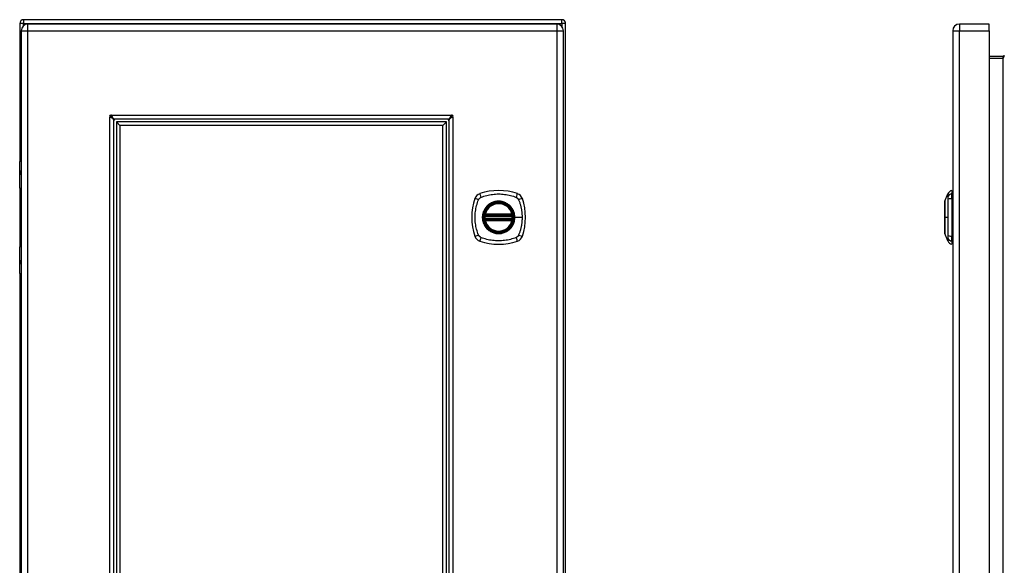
# Model space of a CAD drawing. Header units: inches. Extents: x 12.5 to 98.5, y 6.2 to 70.
# Tile 4 of 5: x 52 to 73.6, y 38.5 to 50.5. Entities that reach past the tile are written whole.
import ezdxf

# ---------------------------------------------------------------- set-up
doc = ezdxf.new("R2010")
doc.units = ezdxf.units.IN
doc.header["$MEASUREMENT"] = 0
doc.layers.add('Visible Edges(ANSI)', color=7, linetype='Continuous', lineweight=25)
doc.layers.add('Visible Tangent Edges(ANSI)', color=7, linetype='Continuous', lineweight=25)

msp = doc.modelspace()

# ---------------------------------------------------------------- linework, layer by layer
at = {"layer": 'Visible Edges(ANSI)'}
for p, q in [((63.904, 50.505), (52.072, 50.505)), ((51.988, 50.421), (51.988, 47.397)), ((52.02, 50.261), (52.02, 26.75)), ((63.792, 50.407), (52.166, 50.407)), ((63.938, 26.75), (63.938, 50.261)), ((63.988, 26.589), (63.988, 50.421)), ((72.497, 50.261), (72.497, 26.75)), ((73.297, 50.407), (72.643, 50.407)), ((73.297, 50.261), (73.297, 50.407)), ((73.297, 50.261), (73.297, 26.75)), ((73.601, 49.692), (73.297, 49.692)), ((54.051, 48.305), (54.051, 28.705)), ((61.413, 48.318), (54.064, 48.318)), ((61.426, 28.705), (61.426, 48.305)), ((54.11, 48.258), (54.189, 48.18)), ((54.11, 48.258), (54.11, 28.752)), ((61.367, 48.258), (54.11, 48.258)), ((54.189, 48.18), (54.189, 28.83)), ((61.288, 48.18), (54.189, 48.18)), ((61.367, 48.258), (61.288, 48.18)), ((61.288, 28.83), (61.288, 48.18)), ((61.367, 28.752), (61.367, 48.258)), ((52.005, 47.407), (52.02, 47.407)), ((51.985, 46.802), (51.985, 47.387)), ((52.02, 47.162), (52.017, 47.162)), ((52.017, 47.119), (52.02, 47.119)), ((51.988, 46.793), (51.988, 45.52)), ((52.02, 46.786), (52.001, 46.786)), ((72.327, 46.513), (72.389, 46.673)), ((72.481, 46.747), (72.481, 46.679)), ((72.481, 46.568), (72.481, 46.679)), ((72.481, 46.568), (72.481, 45.745)), ((62.217, 46.196), (62.811, 46.196)), ((62.811, 46.117), (62.217, 46.117)), ((62.221, 46.216), (62.807, 46.216)), ((62.807, 46.097), (62.221, 46.097)), ((72.389, 45.64), (72.327, 45.8)), ((72.481, 45.634), (72.481, 45.745)), ((51.985, 44.926), (51.985, 45.511)), ((52.001, 45.527), (52.02, 45.527)), ((72.481, 45.634), (72.481, 45.566)), ((52.02, 45.194), (52.017, 45.194)), ((52.017, 45.151), (52.02, 45.151)), ((51.988, 44.916), (51.988, 32.094)), ((52.02, 44.907), (52.005, 44.907))]:
    msp.add_line(p, q, dxfattribs=at)
at = {"layer": 'Visible Edges(ANSI)', "flags": 128}
for points in [[(53.973, 48.363), (53.973, 48.363), (53.973, 48.363), (53.973, 48.363), (53.973, 48.363), (53.972, 48.364), (53.972, 48.364), (53.972, 48.364), (53.971, 48.364), (53.971, 48.364), (53.971, 48.364), (53.97, 48.365), (53.97, 48.365), (53.97, 48.365), (53.969, 48.365), (53.969, 48.366), (53.969, 48.366), (53.968, 48.366), (53.968, 48.366), (53.968, 48.366), (53.968, 48.366), (53.967, 48.367), (53.967, 48.367), (53.967, 48.367), (53.967, 48.367)], [(54.051, 48.305), (54.051, 48.307), (54.05, 48.31), (54.049, 48.312), (54.048, 48.314), (54.047, 48.317), (54.045, 48.319), (54.043, 48.322), (54.041, 48.324), (54.038, 48.327), (54.035, 48.329), (54.032, 48.331), (54.029, 48.334), (54.025, 48.336), (54.021, 48.339), (54.017, 48.341), (54.013, 48.344), (54.008, 48.346), (54.004, 48.348), (53.999, 48.351), (53.994, 48.353), (53.989, 48.356), (53.984, 48.358), (53.979, 48.361), (53.973, 48.363)], [(54.002, 48.402), (54.002, 48.401), (54.002, 48.401), (54.002, 48.401), (54.002, 48.401), (54.002, 48.401), (54.002, 48.4), (54.003, 48.4), (54.003, 48.4), (54.003, 48.4), (54.003, 48.399), (54.003, 48.399), (54.004, 48.398), (54.004, 48.398), (54.004, 48.398), (54.004, 48.397), (54.004, 48.397), (54.004, 48.397), (54.005, 48.396), (54.005, 48.396), (54.005, 48.396), (54.005, 48.396), (54.005, 48.395), (54.005, 48.395), (54.005, 48.395)], [(54.005, 48.395), (54.008, 48.39), (54.01, 48.385), (54.013, 48.38), (54.015, 48.375), (54.017, 48.37), (54.02, 48.365), (54.022, 48.36), (54.025, 48.356), (54.027, 48.352), (54.03, 48.347), (54.032, 48.344), (54.035, 48.34), (54.037, 48.336), (54.039, 48.333), (54.042, 48.33), (54.044, 48.328), (54.047, 48.325), (54.049, 48.323), (54.052, 48.322), (54.054, 48.32), (54.056, 48.319), (54.059, 48.318), (54.061, 48.318), (54.064, 48.318)], [(61.413, 48.318), (61.415, 48.318), (61.418, 48.318), (61.42, 48.319), (61.423, 48.32), (61.425, 48.322), (61.428, 48.323), (61.43, 48.325), (61.432, 48.328), (61.435, 48.33), (61.437, 48.333), (61.44, 48.336), (61.442, 48.34), (61.445, 48.343), (61.447, 48.347), (61.45, 48.351), (61.452, 48.356), (61.454, 48.36), (61.457, 48.365), (61.459, 48.37), (61.462, 48.375), (61.464, 48.38), (61.467, 48.385), (61.469, 48.39), (61.471, 48.395)], [(61.503, 48.363), (61.498, 48.361), (61.493, 48.358), (61.488, 48.356), (61.483, 48.353), (61.478, 48.351), (61.473, 48.349), (61.469, 48.346), (61.464, 48.344), (61.46, 48.341), (61.456, 48.339), (61.452, 48.336), (61.448, 48.334), (61.445, 48.331), (61.442, 48.329), (61.439, 48.327), (61.436, 48.324), (61.434, 48.322), (61.432, 48.319), (61.43, 48.317), (61.428, 48.314), (61.427, 48.312), (61.427, 48.31), (61.426, 48.307), (61.426, 48.305)], [(61.471, 48.395), (61.472, 48.395), (61.472, 48.395), (61.472, 48.396), (61.472, 48.396), (61.472, 48.396), (61.472, 48.396), (61.472, 48.397), (61.472, 48.397), (61.473, 48.397), (61.473, 48.398), (61.473, 48.398), (61.473, 48.398), (61.473, 48.399), (61.474, 48.399), (61.474, 48.4), (61.474, 48.4), (61.474, 48.4), (61.474, 48.4), (61.475, 48.401), (61.475, 48.401), (61.475, 48.401), (61.475, 48.401), (61.475, 48.401), (61.475, 48.402)], [(61.51, 48.367), (61.51, 48.367), (61.51, 48.367), (61.509, 48.367), (61.509, 48.366), (61.509, 48.366), (61.509, 48.366), (61.508, 48.366), (61.508, 48.366), (61.508, 48.366), (61.508, 48.365), (61.507, 48.365), (61.507, 48.365), (61.506, 48.365), (61.506, 48.364), (61.506, 48.364), (61.505, 48.364), (61.505, 48.364), (61.505, 48.364), (61.504, 48.364), (61.504, 48.363), (61.504, 48.363), (61.504, 48.363), (61.503, 48.363), (61.503, 48.363)], [(72.327, 46.512), (72.327, 46.511), (72.327, 46.51), (72.327, 46.508), (72.326, 46.505), (72.326, 46.501), (72.326, 46.496), (72.326, 46.491), (72.326, 46.485), (72.326, 46.478), (72.326, 46.47), (72.326, 46.461), (72.326, 46.452), (72.326, 46.442), (72.326, 46.431), (72.326, 46.42), (72.326, 46.408), (72.326, 46.395), (72.326, 46.382), (72.326, 46.368), (72.326, 46.354), (72.326, 46.339), (72.326, 46.324), (72.326, 46.309), (72.326, 46.293), (72.326, 46.276), (72.326, 46.26), (72.326, 46.243), (72.326, 46.226), (72.327, 46.209), (72.327, 46.192), (72.327, 46.174), (72.327, 46.157), (72.327, 46.139), (72.327, 46.122), (72.327, 46.105), (72.326, 46.087), (72.326, 46.07), (72.326, 46.054), (72.326, 46.037), (72.326, 46.021), (72.326, 46.005), (72.326, 45.989), (72.326, 45.974), (72.326, 45.959), (72.326, 45.945), (72.326, 45.931), (72.326, 45.918), (72.326, 45.905), (72.326, 45.893), (72.326, 45.882), (72.326, 45.871), (72.326, 45.861), (72.326, 45.852), (72.326, 45.843), (72.326, 45.836), (72.326, 45.828), (72.326, 45.822), (72.326, 45.817), (72.326, 45.812), (72.326, 45.808), (72.327, 45.805), (72.327, 45.803), (72.327, 45.802), (72.327, 45.801)], [(62.205, 46.21), (62.205, 46.21), (62.205, 46.21), (62.205, 46.209), (62.205, 46.209), (62.205, 46.208), (62.205, 46.208), (62.205, 46.207), (62.205, 46.206), (62.205, 46.206), (62.205, 46.205), (62.204, 46.204), (62.204, 46.203), (62.204, 46.201), (62.204, 46.2), (62.204, 46.199), (62.204, 46.197), (62.203, 46.196), (62.203, 46.195), (62.203, 46.193), (62.203, 46.192), (62.203, 46.19), (62.203, 46.188), (62.202, 46.187), (62.202, 46.185)], [(62.202, 46.128), (62.202, 46.126), (62.203, 46.125), (62.203, 46.123), (62.203, 46.122), (62.203, 46.12), (62.203, 46.119), (62.203, 46.117), (62.204, 46.116), (62.204, 46.114), (62.204, 46.113), (62.204, 46.112), (62.204, 46.111), (62.204, 46.109), (62.205, 46.108), (62.205, 46.108), (62.205, 46.107), (62.205, 46.106), (62.205, 46.105), (62.205, 46.105), (62.205, 46.104), (62.205, 46.104), (62.205, 46.104), (62.205, 46.103), (62.205, 46.103)], [(62.826, 46.185), (62.825, 46.187), (62.825, 46.188), (62.825, 46.19), (62.825, 46.192), (62.825, 46.193), (62.825, 46.195), (62.824, 46.196), (62.824, 46.197), (62.824, 46.199), (62.824, 46.2), (62.824, 46.201), (62.823, 46.203), (62.823, 46.204), (62.823, 46.205), (62.823, 46.206), (62.823, 46.206), (62.823, 46.207), (62.823, 46.208), (62.823, 46.208), (62.822, 46.209), (62.822, 46.209), (62.822, 46.21), (62.822, 46.21), (62.822, 46.21)], [(62.822, 46.103), (62.822, 46.103), (62.822, 46.104), (62.822, 46.104), (62.822, 46.104), (62.823, 46.105), (62.823, 46.105), (62.823, 46.106), (62.823, 46.107), (62.823, 46.108), (62.823, 46.108), (62.823, 46.109), (62.823, 46.111), (62.824, 46.112), (62.824, 46.113), (62.824, 46.114), (62.824, 46.116), (62.824, 46.117), (62.825, 46.119), (62.825, 46.12), (62.825, 46.122), (62.825, 46.123), (62.825, 46.125), (62.825, 46.126), (62.826, 46.128)]]:
    msp.add_lwpolyline(points, dxfattribs=at)
at = {"layer": 'Visible Edges(ANSI)'}
for radius in [0.32, 0.315]:
    msp.add_circle((62.514, 46.157), radius, dxfattribs=at)
for centre, radius, start, end in [((52.072, 50.421), 0.084, 90, 180), ((63.904, 50.421), 0.084, 0, 90), ((52.166, 50.261), 0.146, 90, 180), ((63.792, 50.261), 0.146, 0, 90), ((72.643, 50.261), 0.146, 90, 180), ((73.601, 49.723), 0.031, 270, 0), ((53.988, 48.381), 0.025, 56.132, 213.868), ((54.029, 48.34), 0.031, 111.3217, 159.928), ((54.101, 48.268), 0.105, 131.9188, 138.0812), ((54.101, 48.268), 0.05, 90, 180), ((61.376, 48.268), 0.05, 0, 90), ((61.376, 48.268), 0.105, 41.9188, 48.0812), ((61.447, 48.34), 0.031, 20.072, 68.6783), ((61.489, 48.381), 0.025, 326.132, 123.868), ((52.005, 47.387), 0.0197, 90, 180), ((52.001, 46.802), 0.0157, 180, 270), ((63.203, 46.157), 1.28, 161.2278, 198.7722), ((62.159, 46.511), 0.177, 108.7722, 161.2278), ((62.514, 45.468), 1.28, 71.2278, 108.7722), ((62.869, 46.511), 0.177, 18.7722, 71.2278), ((61.825, 46.157), 1.28, 341.2278, 18.7722), ((72.499, 46.63), 0.118, 98.6009, 158.7495), ((72.474, 46.688), 0.0394, 53.1301, 78.463), ((62.514, 46.157), 0.313, 13.6344, 166.3656), ((72.331, 46.512), 0.00492, 158.7495, 179.7912), ((62.514, 46.157), 0.313, 174.7499, 185.2501), ((62.514, 46.157), 0.313, 166.3656, 170.216), ((62.217, 46.208), 0.0118, 170.216, 270), ((62.217, 46.105), 0.0118, 90, 189.784), ((62.221, 46.228), 0.0118, 166.3656, 270), ((62.807, 46.228), 0.0118, 270, 13.6344), ((62.811, 46.208), 0.0118, 270, 9.784), ((62.811, 46.105), 0.0118, 350.216, 90), ((62.514, 46.157), 0.313, 9.784, 13.6344), ((62.514, 46.157), 0.313, 354.7499, 5.2501), ((62.514, 46.157), 0.313, 189.784, 193.6344), ((62.221, 46.086), 0.0118, 90, 193.6344), ((62.514, 46.157), 0.313, 193.6344, 346.3656), ((62.807, 46.086), 0.0118, 346.3656, 90), ((62.514, 46.157), 0.313, 346.3656, 350.216), ((62.159, 45.802), 0.177, 198.7722, 251.2278), ((62.869, 45.802), 0.177, 288.7722, 341.2278), ((72.331, 45.801), 0.00492, 180.2088, 201.2505), ((52.001, 45.511), 0.0157, 90, 180), ((62.514, 46.846), 1.28, 251.2278, 288.7722), ((72.499, 45.683), 0.118, 201.2505, 261.3991), ((72.474, 45.625), 0.0394, 281.537, 306.8699), ((52.005, 44.926), 0.0197, 180, 270)]:
    msp.add_arc(centre, radius, start, end, dxfattribs=at)
at = {"layer": 'Visible Tangent Edges(ANSI)'}
for p, q in [((52.072, 50.505), (52.072, 50.421)), ((63.904, 50.421), (63.904, 50.505)), ((52.072, 50.421), (51.988, 50.421)), ((52.02, 50.261), (52.166, 50.261)), ((52.072, 50.421), (63.904, 50.421)), ((52.072, 50.373), (52.072, 50.421)), ((52.166, 50.261), (52.166, 50.407)), ((52.166, 50.261), (63.792, 50.261)), ((52.166, 26.75), (52.166, 50.261)), ((63.792, 50.407), (63.792, 50.261)), ((63.792, 50.261), (63.792, 26.75)), ((63.792, 50.261), (63.938, 50.261)), ((63.904, 50.421), (63.904, 50.354)), ((63.988, 50.421), (63.904, 50.421)), ((72.497, 50.261), (72.643, 50.261)), ((72.643, 50.407), (72.643, 50.261)), ((72.643, 26.75), (72.643, 50.261)), ((72.643, 50.261), (73.297, 50.261)), ((73.297, 49.661), (73.601, 49.661)), ((73.601, 49.692), (73.601, 49.661)), ((73.601, 49.661), (73.601, 27.349)), ((53.967, 28.643), (53.967, 48.367)), ((54.002, 48.402), (61.475, 48.402)), ((61.51, 48.367), (61.51, 28.643)), ((52.02, 47.387), (51.985, 47.387)), ((52.008, 47.172), (52.02, 47.172)), ((52.02, 47.109), (52.008, 47.109)), ((51.985, 46.802), (52.02, 46.802)), ((62.202, 46.185), (62.214, 46.184)), ((62.202, 46.128), (62.214, 46.129)), ((62.211, 46.209), (62.205, 46.21)), ((62.21, 46.23), (62.221, 46.228)), ((62.214, 46.184), (62.814, 46.184)), ((62.814, 46.129), (62.214, 46.129)), ((62.217, 46.196), (62.217, 46.206)), ((62.217, 46.107), (62.217, 46.117)), ((62.221, 46.216), (62.221, 46.228)), ((62.807, 46.228), (62.221, 46.228)), ((62.221, 46.206), (62.221, 46.216)), ((62.221, 46.206), (62.807, 46.206)), ((62.221, 46.097), (62.221, 46.107)), ((62.807, 46.107), (62.221, 46.107)), ((62.807, 46.228), (62.818, 46.23)), ((62.807, 46.228), (62.807, 46.216)), ((62.807, 46.216), (62.807, 46.206)), ((62.807, 46.107), (62.807, 46.097)), ((62.811, 46.206), (62.811, 46.196)), ((62.811, 46.117), (62.811, 46.107)), ((62.814, 46.184), (62.826, 46.185)), ((62.814, 46.129), (62.826, 46.128)), ((62.822, 46.21), (62.816, 46.209)), ((62.866, 46.157), (62.871, 46.157)), ((63.03, 46.157), (62.871, 46.157)), ((72.327, 46.157), (72.327, 46.157)), ((72.389, 46.157), (72.327, 46.157)), ((62.205, 46.103), (62.211, 46.104)), ((62.221, 46.086), (62.21, 46.083)), ((62.221, 46.086), (62.221, 46.097)), ((62.221, 46.086), (62.807, 46.086)), ((62.807, 46.097), (62.807, 46.086)), ((62.818, 46.083), (62.807, 46.086)), ((62.816, 46.104), (62.822, 46.103)), ((52.02, 45.511), (51.985, 45.511)), ((52.008, 45.204), (52.02, 45.204)), ((52.02, 45.141), (52.008, 45.141)), ((51.985, 44.926), (52.02, 44.926))]:
    msp.add_line(p, q, dxfattribs=at)
at = {"layer": 'Visible Tangent Edges(ANSI)', "flags": 128}
for points in [[(52.008, 47.172), (52.006, 47.172), (52.004, 47.171), (52.002, 47.17), (52, 47.168), (51.999, 47.166), (51.998, 47.164), (51.996, 47.161), (51.996, 47.157), (51.995, 47.153), (51.994, 47.149), (51.994, 47.145), (51.994, 47.141), (51.994, 47.136), (51.994, 47.132), (51.995, 47.128), (51.996, 47.124), (51.996, 47.121), (51.998, 47.118), (51.999, 47.115), (52, 47.113), (52.002, 47.111), (52.004, 47.11), (52.006, 47.11), (52.008, 47.109)], [(52.017, 47.119), (52.015, 47.119), (52.013, 47.12), (52.011, 47.121), (52.009, 47.122), (52.008, 47.123), (52.007, 47.125), (52.006, 47.127), (52.005, 47.13), (52.004, 47.132), (52.004, 47.135), (52.003, 47.138), (52.003, 47.141), (52.003, 47.144), (52.004, 47.147), (52.004, 47.149), (52.005, 47.152), (52.006, 47.154), (52.007, 47.156), (52.008, 47.158), (52.009, 47.16), (52.011, 47.161), (52.013, 47.162), (52.015, 47.162), (52.017, 47.162)], [(62.074, 45.768), (62.06, 45.802), (62.05, 45.833), (62.04, 45.864), (62.031, 45.896), (62.024, 45.927), (62.017, 45.96), (62.011, 45.992), (62.006, 46.025), (62.002, 46.057), (61.999, 46.09), (61.998, 46.123), (61.997, 46.156), (61.998, 46.189), (61.999, 46.222), (62.002, 46.255), (62.006, 46.288), (62.011, 46.321), (62.017, 46.353), (62.023, 46.385), (62.031, 46.417), (62.04, 46.449), (62.05, 46.481), (62.06, 46.512), (62.074, 46.545)], [(62.074, 46.545), (62.075, 46.548), (62.077, 46.551), (62.078, 46.553), (62.08, 46.556), (62.082, 46.559), (62.083, 46.561), (62.085, 46.564), (62.087, 46.566), (62.089, 46.568), (62.091, 46.571), (62.093, 46.573), (62.095, 46.575), (62.097, 46.577), (62.1, 46.58), (62.102, 46.582), (62.104, 46.583), (62.107, 46.585), (62.109, 46.587), (62.112, 46.589), (62.114, 46.591), (62.117, 46.592), (62.12, 46.594), (62.123, 46.595), (62.125, 46.596)], [(62.125, 46.596), (62.159, 46.61), (62.19, 46.621), (62.221, 46.63), (62.253, 46.639), (62.285, 46.647), (62.317, 46.654), (62.349, 46.66), (62.382, 46.664), (62.415, 46.668), (62.448, 46.671), (62.481, 46.673), (62.514, 46.673), (62.547, 46.673), (62.58, 46.671), (62.613, 46.668), (62.645, 46.664), (62.678, 46.66), (62.71, 46.654), (62.743, 46.647), (62.775, 46.639), (62.806, 46.63), (62.838, 46.621), (62.869, 46.61), (62.902, 46.596)], [(62.902, 46.596), (62.904, 46.596), (62.905, 46.595), (62.907, 46.594), (62.908, 46.594), (62.909, 46.593), (62.911, 46.592), (62.912, 46.591), (62.913, 46.591), (62.915, 46.59), (62.916, 46.589), (62.917, 46.588), (62.918, 46.587), (62.92, 46.586), (62.921, 46.585), (62.922, 46.584), (62.923, 46.583), (62.925, 46.583), (62.926, 46.582), (62.927, 46.581), (62.928, 46.58), (62.929, 46.578), (62.93, 46.577), (62.932, 46.576), (62.933, 46.575)], [(62.933, 46.575), (62.934, 46.574), (62.935, 46.573), (62.936, 46.572), (62.937, 46.571), (62.938, 46.57), (62.939, 46.568), (62.94, 46.567), (62.941, 46.566), (62.942, 46.565), (62.943, 46.564), (62.944, 46.562), (62.944, 46.561), (62.945, 46.56), (62.946, 46.559), (62.947, 46.557), (62.948, 46.556), (62.949, 46.555), (62.949, 46.553), (62.95, 46.552), (62.951, 46.551), (62.952, 46.549), (62.952, 46.548), (62.953, 46.547), (62.954, 46.545)], [(62.954, 46.545), (62.962, 46.527), (62.968, 46.512), (62.973, 46.496), (62.978, 46.481), (62.983, 46.465), (62.988, 46.449), (62.992, 46.433), (62.996, 46.417), (63.001, 46.401), (63.004, 46.385), (63.008, 46.369), (63.011, 46.353), (63.014, 46.337), (63.017, 46.321), (63.02, 46.304), (63.022, 46.288), (63.024, 46.272), (63.026, 46.255), (63.027, 46.239), (63.028, 46.223), (63.029, 46.206), (63.03, 46.19), (63.03, 46.173), (63.03, 46.157)], [(72.389, 46.673), (72.389, 46.673), (72.389, 46.673), (72.389, 46.672), (72.389, 46.671), (72.389, 46.67), (72.389, 46.668), (72.389, 46.666), (72.389, 46.664), (72.389, 46.662), (72.389, 46.66), (72.388, 46.657), (72.388, 46.654), (72.388, 46.65), (72.388, 46.647), (72.388, 46.643), (72.388, 46.639), (72.388, 46.635), (72.388, 46.63), (72.388, 46.626), (72.388, 46.621), (72.388, 46.616), (72.388, 46.61), (72.388, 46.605), (72.387, 46.596)], [(72.387, 46.596), (72.387, 46.596), (72.387, 46.595), (72.388, 46.594), (72.388, 46.594), (72.388, 46.593), (72.388, 46.592), (72.388, 46.591), (72.388, 46.591), (72.388, 46.59), (72.388, 46.589), (72.388, 46.588), (72.388, 46.587), (72.388, 46.586), (72.388, 46.585), (72.388, 46.584), (72.388, 46.583), (72.388, 46.583), (72.388, 46.582), (72.388, 46.581), (72.388, 46.58), (72.388, 46.578), (72.388, 46.577), (72.388, 46.576), (72.388, 46.575)], [(72.388, 46.575), (72.388, 46.574), (72.388, 46.573), (72.388, 46.572), (72.388, 46.571), (72.388, 46.57), (72.388, 46.568), (72.388, 46.567), (72.388, 46.566), (72.388, 46.565), (72.388, 46.564), (72.388, 46.562), (72.388, 46.561), (72.388, 46.56), (72.388, 46.559), (72.388, 46.557), (72.388, 46.556), (72.388, 46.555), (72.388, 46.553), (72.388, 46.552), (72.388, 46.551), (72.388, 46.549), (72.387, 46.548), (72.387, 46.547), (72.387, 46.545)], [(72.387, 46.545), (72.388, 46.527), (72.388, 46.512), (72.388, 46.496), (72.388, 46.481), (72.388, 46.465), (72.388, 46.449), (72.388, 46.433), (72.388, 46.417), (72.388, 46.401), (72.388, 46.385), (72.388, 46.369), (72.388, 46.353), (72.388, 46.337), (72.389, 46.321), (72.389, 46.304), (72.389, 46.288), (72.389, 46.272), (72.389, 46.255), (72.389, 46.239), (72.389, 46.223), (72.389, 46.206), (72.389, 46.19), (72.389, 46.173), (72.389, 46.157)], [(62.239, 46.384), (62.227, 46.368), (62.215, 46.351), (62.204, 46.334), (62.194, 46.315), (62.186, 46.297), (62.178, 46.277), (62.172, 46.258), (62.166, 46.238), (62.162, 46.218), (62.159, 46.198), (62.158, 46.177), (62.157, 46.156), (62.158, 46.136), (62.159, 46.115), (62.162, 46.095), (62.167, 46.075), (62.172, 46.055), (62.178, 46.035), (62.186, 46.016), (62.195, 45.997), (62.204, 45.979), (62.215, 45.962), (62.227, 45.945), (62.239, 45.929)], [(62.866, 46.157), (62.854, 46.065), (62.819, 45.98), (62.763, 45.907), (62.69, 45.851), (62.605, 45.816), (62.513, 45.804), (62.422, 45.816), (62.337, 45.852), (62.264, 45.908), (62.209, 45.98), (62.174, 46.066), (62.162, 46.157), (62.174, 46.248), (62.209, 46.333), (62.265, 46.406), (62.338, 46.462), (62.423, 46.497), (62.514, 46.509), (62.605, 46.497), (62.69, 46.461), (62.763, 46.406), (62.819, 46.333), (62.854, 46.248), (62.866, 46.157)], [(62.286, 46.431), (62.284, 46.429), (62.282, 46.428), (62.28, 46.426), (62.278, 46.424), (62.276, 46.422), (62.274, 46.42), (62.272, 46.418), (62.27, 46.416), (62.268, 46.415), (62.266, 46.413), (62.264, 46.411), (62.262, 46.409), (62.26, 46.407), (62.258, 46.405), (62.256, 46.403), (62.254, 46.401), (62.252, 46.399), (62.25, 46.397), (62.248, 46.395), (62.246, 46.393), (62.245, 46.39), (62.243, 46.388), (62.241, 46.386), (62.239, 46.384)], [(62.741, 46.431), (62.725, 46.444), (62.708, 46.455), (62.691, 46.466), (62.673, 46.476), (62.654, 46.485), (62.635, 46.492), (62.615, 46.499), (62.596, 46.504), (62.575, 46.508), (62.555, 46.511), (62.534, 46.513), (62.514, 46.513), (62.493, 46.513), (62.473, 46.511), (62.452, 46.508), (62.432, 46.504), (62.412, 46.499), (62.393, 46.492), (62.373, 46.485), (62.355, 46.476), (62.337, 46.466), (62.319, 46.455), (62.302, 46.444), (62.286, 46.431)], [(62.788, 46.384), (62.787, 46.386), (62.785, 46.388), (62.783, 46.39), (62.781, 46.393), (62.779, 46.395), (62.778, 46.397), (62.776, 46.399), (62.774, 46.401), (62.772, 46.403), (62.77, 46.405), (62.768, 46.407), (62.766, 46.409), (62.764, 46.411), (62.762, 46.413), (62.76, 46.415), (62.758, 46.416), (62.756, 46.418), (62.754, 46.42), (62.752, 46.422), (62.75, 46.424), (62.748, 46.426), (62.746, 46.428), (62.744, 46.429), (62.741, 46.431)], [(62.871, 46.157), (62.871, 46.167), (62.87, 46.177), (62.869, 46.187), (62.868, 46.198), (62.867, 46.208), (62.865, 46.218), (62.863, 46.228), (62.861, 46.238), (62.859, 46.248), (62.856, 46.258), (62.853, 46.268), (62.85, 46.278), (62.846, 46.287), (62.842, 46.297), (62.838, 46.306), (62.833, 46.315), (62.829, 46.325), (62.824, 46.334), (62.818, 46.342), (62.813, 46.351), (62.807, 46.36), (62.801, 46.368), (62.795, 46.376), (62.788, 46.384)], [(72.326, 46.431), (72.327, 46.438), (72.327, 46.444), (72.327, 46.45), (72.327, 46.455), (72.327, 46.461), (72.327, 46.466), (72.327, 46.471), (72.327, 46.476), (72.327, 46.48), (72.327, 46.485), (72.327, 46.488), (72.327, 46.492), (72.327, 46.496), (72.327, 46.499), (72.327, 46.501), (72.327, 46.504), (72.327, 46.506), (72.327, 46.508), (72.327, 46.51), (72.327, 46.511), (72.327, 46.512), (72.327, 46.513), (72.327, 46.513), (72.327, 46.513)], [(72.326, 46.384), (72.326, 46.386), (72.326, 46.388), (72.326, 46.39), (72.326, 46.393), (72.326, 46.395), (72.326, 46.397), (72.326, 46.399), (72.326, 46.401), (72.326, 46.403), (72.326, 46.405), (72.326, 46.407), (72.326, 46.409), (72.326, 46.411), (72.326, 46.413), (72.326, 46.415), (72.326, 46.416), (72.326, 46.418), (72.326, 46.42), (72.326, 46.422), (72.326, 46.424), (72.326, 46.426), (72.326, 46.428), (72.326, 46.429), (72.326, 46.431)], [(72.327, 46.157), (72.327, 46.167), (72.327, 46.177), (72.327, 46.187), (72.327, 46.198), (72.327, 46.208), (72.327, 46.218), (72.327, 46.228), (72.327, 46.238), (72.327, 46.248), (72.327, 46.258), (72.327, 46.268), (72.327, 46.278), (72.327, 46.287), (72.327, 46.297), (72.327, 46.306), (72.327, 46.315), (72.327, 46.325), (72.327, 46.334), (72.327, 46.342), (72.327, 46.351), (72.327, 46.36), (72.327, 46.368), (72.327, 46.376), (72.326, 46.384)], [(62.21, 46.23), (62.209, 46.229), (62.209, 46.228), (62.209, 46.227), (62.209, 46.227), (62.209, 46.226), (62.209, 46.225), (62.209, 46.224), (62.209, 46.223), (62.209, 46.222), (62.209, 46.221), (62.209, 46.22), (62.209, 46.219), (62.209, 46.218), (62.209, 46.217), (62.209, 46.216), (62.209, 46.215), (62.209, 46.214), (62.209, 46.214), (62.21, 46.213), (62.21, 46.212), (62.21, 46.211), (62.211, 46.21), (62.211, 46.209), (62.211, 46.209)], [(62.211, 46.209), (62.212, 46.209), (62.212, 46.208), (62.212, 46.208), (62.212, 46.208), (62.212, 46.208), (62.213, 46.208), (62.213, 46.208), (62.213, 46.207), (62.213, 46.207), (62.214, 46.207), (62.214, 46.207), (62.214, 46.207), (62.214, 46.207), (62.214, 46.207), (62.215, 46.207), (62.215, 46.207), (62.215, 46.206), (62.215, 46.206), (62.216, 46.206), (62.216, 46.206), (62.216, 46.206), (62.217, 46.206), (62.217, 46.206), (62.217, 46.206)], [(62.217, 46.107), (62.217, 46.107), (62.217, 46.107), (62.216, 46.107), (62.216, 46.107), (62.216, 46.107), (62.215, 46.107), (62.215, 46.107), (62.215, 46.106), (62.215, 46.106), (62.214, 46.106), (62.214, 46.106), (62.214, 46.106), (62.214, 46.106), (62.214, 46.106), (62.213, 46.106), (62.213, 46.106), (62.213, 46.105), (62.213, 46.105), (62.212, 46.105), (62.212, 46.105), (62.212, 46.105), (62.212, 46.105), (62.212, 46.105), (62.211, 46.104)], [(62.214, 46.184), (62.214, 46.185), (62.214, 46.186), (62.214, 46.186), (62.215, 46.187), (62.215, 46.188), (62.215, 46.189), (62.215, 46.189), (62.215, 46.19), (62.215, 46.191), (62.216, 46.191), (62.216, 46.192), (62.216, 46.192), (62.216, 46.193), (62.216, 46.193), (62.216, 46.194), (62.217, 46.194), (62.217, 46.195), (62.217, 46.195), (62.217, 46.195), (62.217, 46.195), (62.217, 46.196), (62.217, 46.196), (62.217, 46.196), (62.217, 46.196)], [(62.217, 46.117), (62.217, 46.117), (62.217, 46.117), (62.217, 46.117), (62.217, 46.118), (62.217, 46.118), (62.217, 46.118), (62.217, 46.118), (62.217, 46.119), (62.216, 46.119), (62.216, 46.12), (62.216, 46.12), (62.216, 46.121), (62.216, 46.121), (62.216, 46.122), (62.215, 46.122), (62.215, 46.123), (62.215, 46.124), (62.215, 46.124), (62.215, 46.125), (62.215, 46.126), (62.214, 46.127), (62.214, 46.127), (62.214, 46.128), (62.214, 46.129)], [(62.217, 46.206), (62.217, 46.206), (62.217, 46.206), (62.218, 46.206), (62.218, 46.206), (62.218, 46.206), (62.218, 46.206), (62.218, 46.206), (62.218, 46.206), (62.219, 46.206), (62.219, 46.206), (62.219, 46.206), (62.219, 46.206), (62.219, 46.206), (62.219, 46.206), (62.22, 46.206), (62.22, 46.206), (62.22, 46.206), (62.22, 46.206), (62.22, 46.206), (62.221, 46.206), (62.221, 46.206), (62.221, 46.206), (62.221, 46.206), (62.221, 46.206)], [(62.221, 46.107), (62.221, 46.107), (62.221, 46.107), (62.221, 46.107), (62.221, 46.107), (62.22, 46.107), (62.22, 46.107), (62.22, 46.107), (62.22, 46.107), (62.22, 46.107), (62.219, 46.107), (62.219, 46.107), (62.219, 46.107), (62.219, 46.107), (62.219, 46.107), (62.219, 46.107), (62.218, 46.107), (62.218, 46.107), (62.218, 46.107), (62.218, 46.107), (62.218, 46.107), (62.218, 46.107), (62.217, 46.107), (62.217, 46.107), (62.217, 46.107)], [(62.788, 45.929), (62.795, 45.937), (62.801, 45.945), (62.807, 45.954), (62.813, 45.962), (62.818, 45.971), (62.824, 45.98), (62.829, 45.989), (62.833, 45.998), (62.838, 46.007), (62.842, 46.016), (62.846, 46.026), (62.85, 46.036), (62.853, 46.045), (62.856, 46.055), (62.859, 46.065), (62.861, 46.075), (62.863, 46.085), (62.865, 46.095), (62.867, 46.105), (62.868, 46.116), (62.869, 46.126), (62.87, 46.136), (62.871, 46.146), (62.871, 46.157)], [(62.807, 46.206), (62.807, 46.206), (62.807, 46.206), (62.807, 46.206), (62.807, 46.206), (62.807, 46.206), (62.808, 46.206), (62.808, 46.206), (62.808, 46.206), (62.808, 46.206), (62.808, 46.206), (62.808, 46.206), (62.809, 46.206), (62.809, 46.206), (62.809, 46.206), (62.809, 46.206), (62.809, 46.206), (62.809, 46.206), (62.81, 46.206), (62.81, 46.206), (62.81, 46.206), (62.81, 46.206), (62.81, 46.206), (62.811, 46.206), (62.811, 46.206)], [(62.811, 46.107), (62.811, 46.107), (62.81, 46.107), (62.81, 46.107), (62.81, 46.107), (62.81, 46.107), (62.81, 46.107), (62.809, 46.107), (62.809, 46.107), (62.809, 46.107), (62.809, 46.107), (62.809, 46.107), (62.809, 46.107), (62.808, 46.107), (62.808, 46.107), (62.808, 46.107), (62.808, 46.107), (62.808, 46.107), (62.808, 46.107), (62.807, 46.107), (62.807, 46.107), (62.807, 46.107), (62.807, 46.107), (62.807, 46.107), (62.807, 46.107)], [(62.811, 46.206), (62.811, 46.206), (62.811, 46.206), (62.811, 46.206), (62.812, 46.206), (62.812, 46.206), (62.812, 46.206), (62.813, 46.206), (62.813, 46.207), (62.813, 46.207), (62.813, 46.207), (62.814, 46.207), (62.814, 46.207), (62.814, 46.207), (62.814, 46.207), (62.814, 46.207), (62.815, 46.207), (62.815, 46.208), (62.815, 46.208), (62.815, 46.208), (62.816, 46.208), (62.816, 46.208), (62.816, 46.208), (62.816, 46.209), (62.816, 46.209)], [(62.811, 46.196), (62.811, 46.196), (62.811, 46.196), (62.811, 46.196), (62.811, 46.195), (62.811, 46.195), (62.811, 46.195), (62.811, 46.195), (62.811, 46.194), (62.811, 46.194), (62.811, 46.193), (62.812, 46.193), (62.812, 46.192), (62.812, 46.192), (62.812, 46.191), (62.812, 46.191), (62.812, 46.19), (62.813, 46.189), (62.813, 46.189), (62.813, 46.188), (62.813, 46.187), (62.813, 46.186), (62.814, 46.186), (62.814, 46.185), (62.814, 46.184)], [(62.814, 46.129), (62.814, 46.128), (62.814, 46.127), (62.813, 46.127), (62.813, 46.126), (62.813, 46.125), (62.813, 46.124), (62.813, 46.124), (62.812, 46.123), (62.812, 46.122), (62.812, 46.122), (62.812, 46.121), (62.812, 46.121), (62.812, 46.12), (62.811, 46.12), (62.811, 46.119), (62.811, 46.119), (62.811, 46.118), (62.811, 46.118), (62.811, 46.118), (62.811, 46.118), (62.811, 46.117), (62.811, 46.117), (62.811, 46.117), (62.811, 46.117)], [(62.816, 46.104), (62.816, 46.105), (62.816, 46.105), (62.816, 46.105), (62.816, 46.105), (62.815, 46.105), (62.815, 46.105), (62.815, 46.105), (62.815, 46.106), (62.814, 46.106), (62.814, 46.106), (62.814, 46.106), (62.814, 46.106), (62.814, 46.106), (62.813, 46.106), (62.813, 46.106), (62.813, 46.106), (62.813, 46.107), (62.812, 46.107), (62.812, 46.107), (62.812, 46.107), (62.811, 46.107), (62.811, 46.107), (62.811, 46.107), (62.811, 46.107)], [(62.816, 46.209), (62.817, 46.209), (62.817, 46.21), (62.817, 46.211), (62.818, 46.212), (62.818, 46.213), (62.818, 46.214), (62.818, 46.214), (62.819, 46.215), (62.819, 46.216), (62.819, 46.217), (62.819, 46.218), (62.819, 46.219), (62.819, 46.22), (62.819, 46.221), (62.819, 46.222), (62.819, 46.223), (62.819, 46.224), (62.819, 46.225), (62.819, 46.226), (62.819, 46.227), (62.819, 46.227), (62.818, 46.228), (62.818, 46.229), (62.818, 46.23)], [(63.03, 46.157), (63.03, 46.14), (63.03, 46.123), (63.029, 46.107), (63.028, 46.09), (63.027, 46.074), (63.026, 46.058), (63.024, 46.041), (63.022, 46.025), (63.02, 46.008), (63.017, 45.992), (63.014, 45.976), (63.011, 45.96), (63.008, 45.944), (63.004, 45.928), (63.001, 45.912), (62.996, 45.896), (62.992, 45.88), (62.988, 45.864), (62.983, 45.848), (62.978, 45.833), (62.973, 45.817), (62.968, 45.802), (62.962, 45.786), (62.954, 45.768)], [(72.326, 45.929), (72.327, 45.937), (72.327, 45.945), (72.327, 45.954), (72.327, 45.962), (72.327, 45.971), (72.327, 45.98), (72.327, 45.989), (72.327, 45.998), (72.327, 46.007), (72.327, 46.016), (72.327, 46.026), (72.327, 46.036), (72.327, 46.045), (72.327, 46.055), (72.327, 46.065), (72.327, 46.075), (72.327, 46.085), (72.327, 46.095), (72.327, 46.105), (72.327, 46.116), (72.327, 46.126), (72.327, 46.136), (72.327, 46.146), (72.327, 46.157)], [(72.389, 46.157), (72.389, 46.14), (72.389, 46.123), (72.389, 46.107), (72.389, 46.09), (72.389, 46.074), (72.389, 46.058), (72.389, 46.041), (72.389, 46.025), (72.389, 46.008), (72.389, 45.992), (72.388, 45.976), (72.388, 45.96), (72.388, 45.944), (72.388, 45.928), (72.388, 45.912), (72.388, 45.896), (72.388, 45.88), (72.388, 45.864), (72.388, 45.848), (72.388, 45.833), (72.388, 45.817), (72.388, 45.802), (72.388, 45.786), (72.387, 45.768)], [(62.211, 46.104), (62.211, 46.104), (62.211, 46.103), (62.21, 46.102), (62.21, 46.101), (62.21, 46.1), (62.209, 46.1), (62.209, 46.099), (62.209, 46.098), (62.209, 46.097), (62.209, 46.096), (62.209, 46.095), (62.209, 46.094), (62.209, 46.093), (62.209, 46.092), (62.209, 46.091), (62.209, 46.09), (62.209, 46.089), (62.209, 46.088), (62.209, 46.087), (62.209, 46.087), (62.209, 46.086), (62.209, 46.085), (62.209, 46.084), (62.21, 46.083)], [(62.239, 45.929), (62.241, 45.927), (62.243, 45.925), (62.245, 45.923), (62.246, 45.921), (62.248, 45.918), (62.25, 45.916), (62.252, 45.914), (62.254, 45.912), (62.256, 45.91), (62.258, 45.908), (62.26, 45.906), (62.262, 45.904), (62.264, 45.902), (62.266, 45.9), (62.268, 45.899), (62.27, 45.897), (62.272, 45.895), (62.274, 45.893), (62.276, 45.891), (62.278, 45.889), (62.28, 45.887), (62.282, 45.886), (62.284, 45.884), (62.286, 45.882)], [(62.741, 45.882), (62.744, 45.884), (62.746, 45.885), (62.748, 45.887), (62.75, 45.889), (62.752, 45.891), (62.754, 45.893), (62.756, 45.895), (62.758, 45.897), (62.76, 45.899), (62.762, 45.9), (62.764, 45.902), (62.766, 45.904), (62.768, 45.906), (62.77, 45.908), (62.772, 45.91), (62.774, 45.912), (62.776, 45.914), (62.778, 45.916), (62.779, 45.918), (62.781, 45.921), (62.783, 45.923), (62.785, 45.925), (62.787, 45.927), (62.788, 45.929)], [(62.818, 46.083), (62.818, 46.084), (62.818, 46.085), (62.819, 46.086), (62.819, 46.087), (62.819, 46.087), (62.819, 46.088), (62.819, 46.089), (62.819, 46.09), (62.819, 46.091), (62.819, 46.092), (62.819, 46.093), (62.819, 46.094), (62.819, 46.095), (62.819, 46.096), (62.819, 46.097), (62.819, 46.098), (62.818, 46.099), (62.818, 46.1), (62.818, 46.1), (62.818, 46.101), (62.817, 46.102), (62.817, 46.103), (62.817, 46.104), (62.816, 46.104)], [(72.326, 45.882), (72.326, 45.884), (72.326, 45.885), (72.326, 45.887), (72.326, 45.889), (72.326, 45.891), (72.326, 45.893), (72.326, 45.895), (72.326, 45.897), (72.326, 45.899), (72.326, 45.9), (72.326, 45.902), (72.326, 45.904), (72.326, 45.906), (72.326, 45.908), (72.326, 45.91), (72.326, 45.912), (72.326, 45.914), (72.326, 45.916), (72.326, 45.918), (72.326, 45.921), (72.326, 45.923), (72.326, 45.925), (72.326, 45.927), (72.326, 45.929)], [(62.125, 45.717), (62.123, 45.718), (62.12, 45.719), (62.117, 45.721), (62.114, 45.722), (62.112, 45.724), (62.109, 45.726), (62.107, 45.728), (62.104, 45.73), (62.102, 45.731), (62.1, 45.734), (62.097, 45.736), (62.095, 45.738), (62.093, 45.74), (62.091, 45.742), (62.089, 45.745), (62.087, 45.747), (62.085, 45.749), (62.083, 45.752), (62.082, 45.754), (62.08, 45.757), (62.078, 45.76), (62.077, 45.762), (62.075, 45.765), (62.074, 45.768)], [(62.902, 45.717), (62.869, 45.703), (62.838, 45.692), (62.806, 45.683), (62.775, 45.674), (62.743, 45.666), (62.71, 45.659), (62.678, 45.653), (62.645, 45.649), (62.613, 45.645), (62.58, 45.642), (62.547, 45.64), (62.514, 45.64), (62.481, 45.64), (62.448, 45.642), (62.415, 45.645), (62.382, 45.649), (62.349, 45.653), (62.317, 45.659), (62.285, 45.666), (62.253, 45.674), (62.221, 45.683), (62.19, 45.692), (62.159, 45.703), (62.125, 45.717)], [(62.286, 45.882), (62.302, 45.869), (62.319, 45.858), (62.337, 45.847), (62.355, 45.837), (62.374, 45.829), (62.393, 45.821), (62.412, 45.814), (62.432, 45.809), (62.452, 45.805), (62.473, 45.802), (62.493, 45.8), (62.514, 45.8), (62.534, 45.8), (62.555, 45.802), (62.575, 45.805), (62.596, 45.809), (62.615, 45.814), (62.635, 45.821), (62.654, 45.829), (62.673, 45.837), (62.691, 45.847), (62.709, 45.858), (62.725, 45.869), (62.741, 45.882)], [(62.954, 45.768), (62.952, 45.765), (62.951, 45.762), (62.95, 45.76), (62.948, 45.757), (62.946, 45.755), (62.945, 45.752), (62.943, 45.749), (62.941, 45.747), (62.939, 45.745), (62.937, 45.742), (62.935, 45.74), (62.933, 45.738), (62.93, 45.736), (62.928, 45.734), (62.926, 45.732), (62.923, 45.73), (62.921, 45.728), (62.919, 45.726), (62.916, 45.724), (62.913, 45.723), (62.911, 45.721), (62.908, 45.719), (62.905, 45.718), (62.902, 45.717)], [(72.327, 45.8), (72.327, 45.8), (72.327, 45.8), (72.327, 45.801), (72.327, 45.802), (72.327, 45.803), (72.327, 45.805), (72.327, 45.807), (72.327, 45.809), (72.327, 45.812), (72.327, 45.814), (72.327, 45.818), (72.327, 45.821), (72.327, 45.825), (72.327, 45.829), (72.327, 45.833), (72.327, 45.837), (72.327, 45.842), (72.327, 45.847), (72.327, 45.852), (72.327, 45.858), (72.327, 45.863), (72.327, 45.869), (72.327, 45.875), (72.326, 45.882)], [(72.387, 45.768), (72.387, 45.765), (72.388, 45.762), (72.388, 45.76), (72.388, 45.757), (72.388, 45.755), (72.388, 45.752), (72.388, 45.749), (72.388, 45.747), (72.388, 45.745), (72.388, 45.742), (72.388, 45.74), (72.388, 45.738), (72.388, 45.736), (72.388, 45.734), (72.388, 45.732), (72.388, 45.73), (72.388, 45.728), (72.388, 45.726), (72.388, 45.724), (72.388, 45.723), (72.388, 45.721), (72.388, 45.719), (72.387, 45.718), (72.387, 45.717)], [(72.387, 45.717), (72.388, 45.708), (72.388, 45.703), (72.388, 45.697), (72.388, 45.692), (72.388, 45.687), (72.388, 45.683), (72.388, 45.678), (72.388, 45.674), (72.388, 45.67), (72.388, 45.666), (72.388, 45.663), (72.388, 45.659), (72.388, 45.656), (72.389, 45.653), (72.389, 45.651), (72.389, 45.649), (72.389, 45.647), (72.389, 45.645), (72.389, 45.643), (72.389, 45.642), (72.389, 45.641), (72.389, 45.64), (72.389, 45.64), (72.389, 45.64)], [(52.008, 45.204), (52.006, 45.204), (52.004, 45.203), (52.002, 45.202), (52, 45.2), (51.999, 45.198), (51.998, 45.195), (51.996, 45.192), (51.996, 45.189), (51.995, 45.185), (51.994, 45.181), (51.994, 45.177), (51.994, 45.172), (51.994, 45.168), (51.994, 45.164), (51.995, 45.16), (51.996, 45.156), (51.996, 45.152), (51.998, 45.149), (51.999, 45.147), (52, 45.145), (52.002, 45.143), (52.004, 45.142), (52.006, 45.141), (52.008, 45.141)], [(52.017, 45.151), (52.015, 45.151), (52.013, 45.151), (52.011, 45.152), (52.009, 45.153), (52.008, 45.155), (52.007, 45.157), (52.006, 45.159), (52.005, 45.161), (52.004, 45.164), (52.004, 45.166), (52.003, 45.169), (52.003, 45.172), (52.003, 45.175), (52.004, 45.178), (52.004, 45.181), (52.005, 45.184), (52.006, 45.186), (52.007, 45.188), (52.008, 45.19), (52.009, 45.191), (52.011, 45.192), (52.013, 45.193), (52.015, 45.194), (52.017, 45.194)]]:
    msp.add_lwpolyline(points, dxfattribs=at)
at = {"layer": 'Visible Tangent Edges(ANSI)'}
for radius in [0.346, 0.342, 0.325, 0.324]:
    msp.add_circle((62.514, 46.157), radius, dxfattribs=at)
for centre, radius, start, end in [((54.029, 48.34), 0.062, 113.5419, 157.0794), ((61.447, 48.34), 0.062, 22.9206, 66.4581), ((62.514, 46.157), 0.301, 13.6344, 166.3656), ((62.514, 46.157), 0.301, 174.7499, 185.2501), ((62.514, 46.157), 0.301, 354.7499, 5.2501), ((62.514, 46.157), 0.301, 193.6344, 346.3656)]:
    msp.add_arc(centre, radius, start, end, dxfattribs=at)
for centre, major_axis, ratio, start_param, end_param in [((73.601, 49.723), (0, -0.062), 0.5, 0, 1.570796), ((52.017, 47.172), (0, -0.00984), 0.879139, 4.712389, 6.283185), ((52.017, 47.109), (0, 0.00984), 0.879139, 0, 1.570796), ((62.102, 46.531), (-0.112, 0.037), 0.042597, 4.975842, 6.113112), ((62.14, 46.569), (-0.037, 0.112), 0.042597, 0.170073, 1.307344), ((62.888, 46.569), (0.037, 0.112), 0.042597, 4.975842, 6.113112), ((62.926, 46.531), (0.112, 0.037), 0.042597, 0.170073, 1.307344), ((72.501, 46.569), (-0.117, -0.016), 0.948273, 4.754759, 5.892029), ((72.501, 46.531), (-0.118, 0.005), 0.314585, 4.896593, 6.033863), ((62.206, 46.21), (0.00773, 0.00893), 0.431674, 4.96723, 6.283185), ((62.217, 46.204), (0.0021, 0.0116), 0.025638, 0, 1.426581), ((62.217, 46.109), (0.0021, -0.0116), 0.025638, 4.856604, 6.283185), ((62.811, 46.204), (-0.0021, 0.0116), 0.025638, 4.856604, 6.283185), ((62.811, 46.109), (-0.0021, -0.0116), 0.025638, 0, 1.426581), ((62.822, 46.21), (-0.00773, 0.00893), 0.431674, 0, 1.315955), ((62.206, 46.103), (0.00773, -0.00893), 0.431674, 0, 1.315955), ((62.822, 46.103), (-0.00773, -0.00893), 0.431674, 4.96723, 6.283185), ((62.102, 45.782), (-0.112, -0.037), 0.042597, 0.170073, 1.307344), ((62.14, 45.744), (-0.037, -0.112), 0.042597, 4.975842, 6.113112), ((62.888, 45.744), (0.037, -0.112), 0.042597, 0.170073, 1.307344), ((62.926, 45.782), (0.112, -0.037), 0.042597, 4.975842, 6.113112), ((72.501, 45.782), (-0.118, -0.005), 0.314585, 0.249322, 1.386592), ((72.501, 45.744), (-0.117, 0.016), 0.948273, 0.391156, 1.528426), ((52.017, 45.204), (0, -0.00984), 0.879139, 4.712389, 6.283185), ((52.017, 45.141), (0, 0.00984), 0.879139, 0, 1.570796)]:
    msp.add_ellipse(centre, major_axis=major_axis, ratio=ratio, start_param=start_param, end_param=end_param, dxfattribs=at)

doc.saveas('drawing.dxf')
